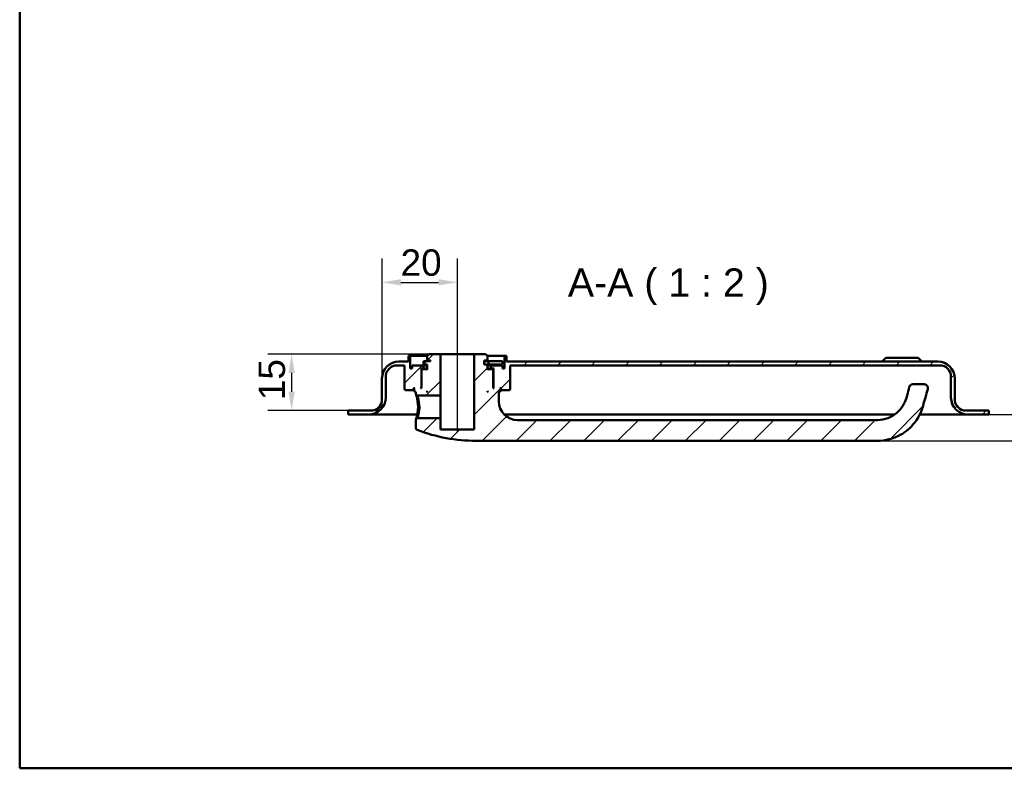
# Model space of a CAD drawing. Header units: millimetres. Extents: x 20 to 833, y 20 to 574.
# Tile 1 of 4: x 20 to 281, y 20 to 219. Entities that reach past the tile are written whole.
import ezdxf

# ---------------------------------------------------------------- set-up
doc = ezdxf.new("R2010")
doc.units = ezdxf.units.MM
doc.header["$LTSCALE"] = 2
for name, color, linetype, lineweight in [('Bemaßungen(DIN)', 7, 'Continuous', 25), ('Mittellinie(DIN)', 7, 'Continuous', 25), ('Sichtbare Kanten(DIN)', 7, 'Continuous', 50), ('Skizziergeometrie(DIN)', 7, 'Continuous', 50), ('Symbole(DIN)', 7, 'Continuous', 25)]:
    doc.layers.add(name, color=color, linetype=linetype, lineweight=lineweight)
doc.layers.add('Schraffur', color=179, linetype='Continuous', lineweight=9, true_color=0x1e1e47)
doc.styles.add('Aktuell-DINGroßer Text', font='arial.ttf')
doc.styles.add('STANDARD-DIN~0', font='arial.ttf')
doc.dimstyles.new('CAD-LAN', dxfattribs={"dimscale": 2, "dimtxt": 3.5, "dimasz": 2.5, "dimexe": 3.175, "dimexo": 0, "dimgap": 0.8, "dimtad": 1, "dimrnd": 1e-08, "dimtxsty": 'STANDARD-DIN~0', "dimcen": 0.09, "dimdle": 10, "dimclrd": 250, "dimclre": 250, "dimclrt": 250, "dimadec": 0, "dimazin": 2, "dimtfac": 1, "dimtmove": 0, "dimatfit": 3, "dimfxl": 1, "dimtolj": 1, "dimtzin": 0, "dimlwd": 25, "dimlwe": 25, "dimarcsym": 0})

# ---------------------------------------------------------------- blocks, each defined once
blk = doc.blocks.new('Ränder Standardrahmen')
at = {"layer": 'Skizziergeometrie(DIN)', "flags": 128}
blk.add_lwpolyline([(10, 10), (10, 287), (410, 287), (410, 10), (10, 10)], dxfattribs=at)
blk = doc.blocks.new('*D25')
at = {"layer": 'Bemaßungen(DIN)', "color": 250, "linetype": 'Continuous', "lineweight": 25, "true_color": 0x3f3f3f, "transparency": 16777216}
for p, q in [((116.15, 123.34), (116.15, 155.21)), ((136.15, 134.84), (136.15, 155.21)), ((121.15, 148.86), (131.15, 148.86))]:
    blk.add_line(p, q, dxfattribs=at)
at = {"layer": 'Bemaßungen(DIN)', "color": 250, "linetype": 'Continuous', "true_color": 0x3f3f3f, "transparency": 16777216}
for points in [[(121.15, 149.7), (121.15, 148.03), (116.15, 148.86)], [(131.15, 149.7), (131.15, 148.03), (136.15, 148.86)]]:
    blk.add_solid(points, dxfattribs=at)
at = {"layer": 'Defpoints', "color": 0, "linetype": 'Continuous', "transparency": 16777216}
for p in [(136.15, 148.86), (136.15, 134.84), (116.15, 123.34)]:
    blk.add_point(p, dxfattribs=at)
at = {"layer": 'Bemaßungen(DIN)', "color": 250, "linetype": 'Continuous', "lineweight": 25, "true_color": 0x3f3f3f, "transparency": 16777216, "insert": (121.09, 157.61), "char_height": 7, "attachment_point": 1, "style": 'STANDARD-DIN~0'}
blk.add_mtext('\\A1;20', dxfattribs=at)
blk = doc.blocks.new('*D26')
at = {"layer": 'Bemaßungen(DIN)', "color": 250, "linetype": 'Continuous', "lineweight": 25, "true_color": 0x3f3f3f, "transparency": 16777216}
for p, q in [((128.65, 129.84), (85.81, 129.84)), ((92.16, 124.84), (92.16, 119.84)), ((107.15, 114.84), (85.81, 114.84))]:
    blk.add_line(p, q, dxfattribs=at)
at = {"layer": 'Bemaßungen(DIN)', "color": 250, "linetype": 'Continuous', "true_color": 0x3f3f3f, "transparency": 16777216}
for points in [[(91.33, 124.84), (92.99, 124.84), (92.16, 129.84)], [(91.33, 119.84), (92.99, 119.84), (92.16, 114.84)]]:
    blk.add_solid(points, dxfattribs=at)
at = {"layer": 'Defpoints', "color": 0, "linetype": 'Continuous', "transparency": 16777216}
for p in [(128.65, 129.84), (92.16, 114.84), (107.15, 114.84)]:
    blk.add_point(p, dxfattribs=at)
at = {"layer": 'Bemaßungen(DIN)', "color": 250, "linetype": 'Continuous', "lineweight": 25, "true_color": 0x3f3f3f, "transparency": 16777216, "insert": (83.41, 117.63), "char_height": 7, "attachment_point": 1, "rotation": 90, "style": 'STANDARD-DIN~0'}
blk.add_mtext('\\A1;15', dxfattribs=at)
blk = doc.blocks.new('*D27')
at = {"layer": 'Bemaßungen(DIN)', "color": 250, "linetype": 'Continuous', "lineweight": 25, "true_color": 0x3f3f3f, "transparency": 16777216}
for p, q in [((301.77, 118.84), (301.77, 123.84)), ((277.15, 113.84), (308.12, 113.84)), ((301.77, 106.84), (301.77, 113.84)), ((247.65, 106.84), (308.12, 106.84)), ((301.77, 101.84), (301.77, 96.84))]:
    blk.add_line(p, q, dxfattribs=at)
at = {"layer": 'Bemaßungen(DIN)', "color": 250, "linetype": 'Continuous', "true_color": 0x3f3f3f, "transparency": 16777216}
for points in [[(300.94, 118.84), (302.61, 118.84), (301.77, 113.84)], [(300.94, 101.84), (302.61, 101.84), (301.77, 106.84)]]:
    blk.add_solid(points, dxfattribs=at)
at = {"layer": 'Defpoints', "color": 0, "linetype": 'Continuous', "transparency": 16777216}
for p in [(277.15, 113.84), (301.77, 113.84), (247.65, 106.84)]:
    blk.add_point(p, dxfattribs=at)
at = {"layer": 'Bemaßungen(DIN)', "color": 250, "linetype": 'Continuous', "lineweight": 25, "true_color": 0x3f3f3f, "transparency": 16777216, "insert": (293.17, 108.08), "char_height": 7, "attachment_point": 1, "rotation": 90, "style": 'STANDARD-DIN~0'}
blk.add_mtext('\\A1;7', dxfattribs=at)

msp = doc.modelspace()

# ---------------------------------------------------------------- hatches: boundary and pattern name
at = {"layer": 'Schraffur'}
h = msp.add_hatch(dxfattribs=at)
h.set_pattern_fill('ANSI31', color=256, scale=50.8, style=0)
h.set_pattern_definition([(45, (0, 0), (-4.49013, 4.49013), [])])
edge = h.paths.add_edge_path()
edge.add_spline(control_points=[(125.5188, 112.8434), (125.4572, 112.7833), (125.3954, 112.7234), (125.2714, 112.6032), (125.2092, 112.543), (125.1474, 112.4827)], knot_values=[-0.05180189, -0.05180189, -0.05180189, -0.05180189, -0.02598764, -0.02598764, 0, 0, 0, 0], degree=3, periodic=0)
edge.add_line((125.1474, 112.4827), (125.1474, 110.1853))
edge.add_spline(control_points=[(125.1474, 110.1853), (125.1494, 110.1493), (125.1534, 110.1133), (125.1689, 110.0429), (125.1805, 110.0085), (125.2266, 109.9081), (125.2685, 109.8564), (125.3577, 109.7746), (125.4126, 109.7405), (125.4722, 109.7186)], knot_values=[-0.05303038, -0.05303038, -0.05303038, -0.05303038, -0.04467462, -0.04467462, -0.03631872, -0.03631872, -0.01903613, -0.01903613, -0.00000084, -0.00000084, -0.00000084, -0.00000084], degree=3, periodic=0)
edge.add_ellipse((141.1474, 151.01), major_axis=(-15.6753, -41.2914), ratio=1, start_angle=0, end_angle=20.788058)
edge.add_line((141.1474, 106.8434), (247.6474, 106.8434))
edge.add_spline(control_points=[(247.6474, 106.8434), (248.7007, 106.8434), (249.7544, 106.9789), (251.794, 107.5042), (252.7814, 107.8943), (255.1554, 109.2093), (256.4355, 110.3111), (259.0079, 113.5661), (259.5261, 115.4012), (260.1537, 117.6163), (260.5791, 119.0919), (261.0023, 120.5677)], knot_values=[-1.03462264, -1.03462264, -1.03462264, -1.03462264, -0.93825363, -0.93825363, -0.84192386, -0.84192386, -0.6899476, -0.6899476, -0.46059363, -0.46059363, 0, 0, 0, 0], degree=3, periodic=0)
edge.add_ellipse((260.041, 120.8434), major_axis=(0.9613, -0.2756), ratio=1, start_angle=0, end_angle=106)
edge.add_line((260.041, 121.8434), (257.0406, 121.8434))
edge.add_ellipse((257.0406, 120.8434), major_axis=(0, 1), ratio=1, start_angle=0, end_angle=76.784814)
edge.add_spline(control_points=[(256.0671, 121.072), (255.7065, 119.5364), (255.4272, 118.2709), (254.5103, 116.2485), (253.959, 115.3789), (252.2938, 113.8086), (251.4044, 113.2451), (249.539, 112.5285), (248.5922, 112.3434), (247.6474, 112.3434)], knot_values=[-1.47439434, -1.47439434, -1.47439434, -1.47439434, -0.97122894, -0.97122894, -0.59896656, -0.59896656, -0.28342981, -0.28342981, 0, 0, 0, 0], degree=3, periodic=0)
edge.add_line((247.6474, 112.3434), (152.1474, 112.3434))
edge.add_ellipse((152.1474, 117.3434), major_axis=(0, -5), ratio=1, start_angle=270, end_angle=360, ccw=False)
edge.add_line((147.1474, 117.3434), (147.1474, 119.8434))
edge.add_line((147.1474, 119.8434), (147.4474, 119.8434))
edge.add_line((147.4474, 119.8434), (147.6474, 120.0434))
edge.add_line((147.6474, 120.0434), (147.6474, 120.6434))
edge.add_line((147.6474, 120.6434), (147.4474, 120.8434))
edge.add_line((147.4474, 120.8434), (147.7474, 120.8434))
edge.add_line((147.7474, 120.8434), (147.7474, 120.3434))
edge.add_line((147.7474, 120.3434), (147.8474, 120.2434))
edge.add_line((147.8474, 120.2434), (149.9474, 120.2434))
edge.add_line((149.9474, 120.2434), (150.1474, 120.4434))
edge.add_line((150.1474, 120.4434), (150.1474, 126.8434))
edge.add_line((150.1474, 126.8434), (264.1474, 126.8434))
edge.add_ellipse((264.1474, 123.8434), major_axis=(0, 3), ratio=1, start_angle=270, end_angle=360, ccw=False)
edge.add_line((267.1474, 123.8434), (267.1474, 118.3434))
edge.add_ellipse((271.6474, 118.3434), major_axis=(-4.5, 0), ratio=1, start_angle=0, end_angle=90)
edge.add_line((271.6474, 113.8434), (277.1474, 113.8434))
edge.add_line((277.1474, 113.8434), (277.1474, 114.8434))
edge.add_line((277.1474, 114.8434), (271.1474, 114.8434))
edge.add_ellipse((271.1474, 117.8434), major_axis=(0, -3), ratio=1, start_angle=270, end_angle=360, ccw=False)
edge.add_line((268.1474, 117.8434), (268.1474, 123.3434))
edge.add_ellipse((263.6474, 123.3434), major_axis=(4.5, 0), ratio=1, start_angle=0, end_angle=90)
edge.add_line((263.6474, 127.8434), (149.1474, 127.8434))
edge.add_line((149.1474, 127.8434), (149.1474, 129.3434))
edge.add_line((149.1474, 129.3434), (148.6474, 129.3434))
edge.add_line((148.6474, 129.3434), (148.6474, 126.0434))
edge.add_line((148.6474, 126.0434), (148.1474, 126.0434))
edge.add_line((148.1474, 126.0434), (148.1474, 126.8434))
edge.add_line((148.1474, 126.8434), (145.1474, 126.8434))
edge.add_line((145.1474, 126.8434), (145.1474, 126.0434))
edge.add_line((145.1474, 126.0434), (145.8974, 126.0434))
edge.add_line((145.8974, 126.0434), (145.6974, 125.8434))
edge.add_line((145.6974, 125.8434), (145.6974, 121.0434))
edge.add_line((145.6974, 121.0434), (145.8974, 120.8434))
edge.add_line((145.8974, 120.8434), (145.6474, 120.8434))
edge.add_line((145.6474, 120.8434), (145.6474, 125.6434))
edge.add_line((145.6474, 125.6434), (145.4474, 125.8434))
edge.add_line((145.4474, 125.8434), (144.3474, 125.8434))
edge.add_line((144.3474, 125.8434), (144.1474, 125.6434))
edge.add_line((144.1474, 125.6434), (144.1474, 127.0434))
edge.add_line((144.1474, 127.0434), (143.2474, 127.0434))
edge.add_line((143.2474, 127.0434), (143.2474, 128.1434))
edge.add_line((143.2474, 128.1434), (144.1474, 128.1434))
edge.add_line((144.1474, 128.1434), (144.1474, 129.3434))
edge.add_line((144.1474, 129.3434), (143.6474, 129.8434))
edge.add_line((143.6474, 129.8434), (140.6474, 129.8434))
edge.add_line((140.6474, 129.8434), (140.6474, 109.8434))
edge.add_line((140.6474, 109.8434), (131.6474, 109.8434))
edge.add_line((131.6474, 109.8434), (131.6474, 112.8434))
edge.add_line((131.6474, 112.8434), (125.5188, 112.8434))
h.paths.add_polyline_path([(144.3474, 119.8434), (144.1474, 119.8434), (144.1474, 120.0434)], flags=0)
edge = h.paths.add_edge_path()
edge.add_spline(control_points=[(125.1474, 119.2042), (125.2104, 119.1439), (125.2726, 119.0836), (125.3966, 118.9634), (125.4584, 118.9035), (125.5199, 118.8434)], knot_values=[-0.05197345, -0.05197345, -0.05197345, -0.05197345, -0.02598672, -0.02598672, -0.00016559, -0.00016559, -0.00016559, -0.00016559], degree=3, periodic=0)
edge.add_line((125.5199, 118.8434), (131.6474, 118.8434))
edge.add_line((131.6474, 118.8434), (131.6474, 129.8434))
edge.add_line((131.6474, 129.8434), (128.6474, 129.8434))
edge.add_line((128.6474, 129.8434), (128.1474, 129.3434))
edge.add_line((128.1474, 129.3434), (128.1474, 128.1434))
edge.add_line((128.1474, 128.1434), (129.0474, 128.1434))
edge.add_line((129.0474, 128.1434), (129.0474, 127.9434))
edge.add_line((129.0474, 127.9434), (127.1308, 127.9434))
edge.add_line((127.1308, 127.9434), (127.1308, 127.0434))
edge.add_line((127.1308, 127.0434), (128.1474, 127.0434))
edge.add_line((128.1474, 127.0434), (128.1474, 125.6434))
edge.add_line((128.1474, 125.6434), (127.9474, 125.8434))
edge.add_line((127.9474, 125.8434), (126.8474, 125.8434))
edge.add_line((126.8474, 125.8434), (126.6474, 125.6434))
edge.add_line((126.6474, 125.6434), (126.6474, 120.8434))
edge.add_line((126.6474, 120.8434), (126.3974, 120.8434))
edge.add_line((126.3974, 120.8434), (126.5974, 121.0434))
edge.add_line((126.5974, 121.0434), (126.5974, 125.8434))
edge.add_line((126.5974, 125.8434), (126.3974, 126.0434))
edge.add_line((126.3974, 126.0434), (127.1474, 126.0434))
edge.add_line((127.1474, 126.0434), (127.1474, 126.8434))
edge.add_line((127.1474, 126.8434), (124.1474, 126.8434))
edge.add_line((124.1474, 126.8434), (124.1474, 126.0434))
edge.add_line((124.1474, 126.0434), (123.6474, 126.0434))
edge.add_line((123.6474, 126.0434), (123.6474, 129.3434))
edge.add_line((123.6474, 129.3434), (123.1474, 129.3434))
edge.add_line((123.1474, 129.3434), (123.1474, 127.8434))
edge.add_line((123.1474, 127.8434), (120.6474, 127.8434))
edge.add_ellipse((120.6474, 123.3434), major_axis=(0, 4.5), ratio=1, start_angle=0, end_angle=90)
edge.add_line((116.1474, 123.3434), (116.1474, 117.8434))
edge.add_ellipse((113.1474, 117.8434), major_axis=(3, 0), ratio=1, start_angle=270, end_angle=360, ccw=False)
edge.add_line((113.1474, 114.8434), (107.1474, 114.8434))
edge.add_line((107.1474, 114.8434), (107.1474, 113.8434))
edge.add_line((107.1474, 113.8434), (112.6474, 113.8434))
edge.add_ellipse((112.6474, 118.3434), major_axis=(0, -4.5), ratio=1, start_angle=0, end_angle=90)
edge.add_line((117.1474, 118.3434), (117.1474, 123.8434))
edge.add_ellipse((120.1474, 123.8434), major_axis=(-3, 0), ratio=1, start_angle=270, end_angle=360, ccw=False)
edge.add_line((120.1474, 126.8434), (122.1474, 126.8434))
edge.add_line((122.1474, 126.8434), (122.1474, 120.4434))
edge.add_line((122.1474, 120.4434), (122.3474, 120.2434))
edge.add_line((122.3474, 120.2434), (124.4474, 120.2434))
edge.add_line((124.4474, 120.2434), (124.5474, 120.3434))
edge.add_line((124.5474, 120.3434), (124.5474, 120.8434))
edge.add_line((124.5474, 120.8434), (124.8474, 120.8434))
edge.add_line((124.8474, 120.8434), (124.6474, 120.6434))
edge.add_line((124.6474, 120.6434), (124.6474, 120.0434))
edge.add_line((124.6474, 120.0434), (124.8474, 119.8434))
edge.add_line((124.8474, 119.8434), (125.1474, 119.8434))
edge.add_line((125.1474, 119.8434), (125.1474, 119.2042))
h.paths.add_polyline_path([(128.1474, 119.8434), (127.9474, 119.8434), (128.1474, 120.0434)], flags=0)

# ---------------------------------------------------------------- linework, layer by layer
at = {"layer": 'Mittellinie(DIN)', "linetype": 'Continuous'}
msp.add_line((136.1474, 109.3434), (136.1474, 134.8434), dxfattribs=at)
at = {"layer": 'Sichtbare Kanten(DIN)'}
for p, q in [((123.6474, 129.3434), (123.1474, 129.3434)), ((123.1474, 129.3434), (123.1474, 127.8434)), ((123.6474, 126.0434), (123.6474, 129.3434)), ((123.6474, 129.3434), (128.1474, 129.3434)), ((128.6474, 129.8434), (128.1474, 129.3434)), ((128.1474, 129.3434), (128.1474, 128.1434)), ((128.1474, 128.1434), (129.0474, 128.1434)), ((131.6474, 129.8434), (128.6474, 129.8434)), ((129.0474, 128.1434), (129.0474, 127.9434)), ((131.6474, 118.8434), (131.6474, 129.8434)), ((140.6474, 129.8434), (131.6474, 129.8434)), ((143.6474, 129.8434), (140.6474, 129.8434)), ((140.6474, 129.8434), (140.6474, 109.8434)), ((143.2474, 127.0434), (143.2474, 128.1434)), ((143.2474, 128.1434), (144.1474, 128.1434)), ((144.1474, 129.3434), (143.6474, 129.8434)), ((144.1474, 128.1434), (144.1474, 129.3434)), ((144.1474, 129.3434), (148.6474, 129.3434)), ((149.1474, 129.3434), (148.6474, 129.3434)), ((148.6474, 129.3434), (148.6474, 126.0434)), ((149.1474, 127.8434), (149.1474, 129.3434)), ((249.8974, 128.8434), (248.8974, 127.8434)), ((249.8974, 128.8434), (258.3974, 128.8434)), ((258.3974, 128.8434), (259.3974, 127.8434)), ((120.1474, 126.8434), (122.1474, 126.8434)), ((123.1474, 127.8434), (120.6474, 127.8434)), ((122.1474, 126.8434), (122.1474, 120.4434)), ((124.1474, 126.0434), (123.6474, 126.0434)), ((127.1474, 126.8434), (124.1474, 126.8434)), ((124.1474, 126.8434), (124.1474, 126.0434)), ((126.5974, 125.8434), (126.3974, 126.0434)), ((126.3974, 126.0434), (127.1474, 126.0434)), ((126.5974, 121.0434), (126.5974, 125.8434)), ((126.5974, 125.8434), (126.8474, 125.8434)), ((126.8474, 125.8434), (126.6474, 125.6434)), ((126.6474, 125.6434), (126.6474, 120.8434)), ((127.9474, 125.8434), (126.8474, 125.8434)), ((129.0474, 127.9434), (127.1308, 127.9434)), ((127.1308, 127.9434), (127.1308, 127.0434)), ((127.1308, 127.0434), (128.1474, 127.0434)), ((127.1474, 126.0434), (127.1474, 126.8434)), ((127.1474, 126.8434), (128.1474, 126.8434)), ((128.1474, 126.0434), (127.1474, 126.0434)), ((128.1474, 125.6434), (127.9474, 125.8434)), ((128.1474, 125.8434), (127.9474, 125.8434)), ((128.1474, 127.0434), (128.1474, 125.6434)), ((144.4055, 127.9434), (143.2474, 127.9434)), ((144.1474, 127.0434), (143.2474, 127.0434)), ((144.1474, 125.6434), (144.1474, 127.0434)), ((144.1474, 127.0434), (144.4055, 127.0434)), ((144.1474, 126.8434), (145.1474, 126.8434)), ((145.1474, 126.0434), (144.1474, 126.0434)), ((144.3474, 125.8434), (144.1474, 125.6434)), ((144.3474, 125.8434), (144.1474, 125.8434)), ((145.4474, 125.8434), (144.3474, 125.8434)), ((148.1055, 127.9434), (144.4055, 127.9434)), ((144.4055, 127.9434), (144.4055, 127.0434)), ((144.4055, 127.0434), (148.1055, 127.0434)), ((148.1474, 126.8434), (145.1474, 126.8434)), ((145.1474, 126.8434), (145.1474, 126.0434)), ((145.1474, 126.0434), (145.8974, 126.0434)), ((145.6474, 125.6434), (145.4474, 125.8434)), ((145.4474, 125.8434), (145.6974, 125.8434)), ((145.6474, 120.8434), (145.6474, 125.6434)), ((145.8974, 126.0434), (145.6974, 125.8434)), ((145.6974, 125.8434), (145.6974, 121.0434)), ((148.1055, 127.9434), (148.1055, 127.0434)), ((148.1474, 126.0434), (148.1474, 126.8434)), ((148.6474, 126.0434), (148.1474, 126.0434)), ((263.6474, 127.8434), (149.1474, 127.8434)), ((150.1474, 120.4434), (150.1474, 126.8434)), ((150.1474, 126.8434), (264.1474, 126.8434)), ((116.1474, 123.3434), (116.1474, 117.8434)), ((117.1474, 118.3434), (117.1474, 123.8434)), ((267.1474, 123.8434), (267.1474, 118.3434)), ((268.1474, 117.8434), (268.1474, 123.3434)), ((122.1474, 120.4434), (122.3474, 120.2434)), ((122.3474, 120.2434), (124.4474, 120.2434)), ((124.4474, 120.2434), (124.5474, 120.3434)), ((124.4474, 120.2434), (124.6474, 120.2434)), ((124.5474, 120.3434), (124.5474, 120.8434)), ((124.5474, 120.8434), (124.8474, 120.8434)), ((124.6474, 120.3434), (124.5474, 120.3434)), ((124.8474, 120.8434), (124.6474, 120.6434)), ((124.6474, 120.6434), (124.6474, 120.0434)), ((126.3974, 120.8434), (126.5974, 121.0434)), ((126.6474, 120.8434), (126.3974, 120.8434)), ((126.6474, 121.0434), (126.5974, 121.0434)), ((145.6974, 121.0434), (145.6474, 121.0434)), ((145.8974, 120.8434), (145.6474, 120.8434)), ((145.6974, 121.0434), (145.8974, 120.8434)), ((147.6474, 120.6434), (147.4474, 120.8434)), ((147.4474, 120.8434), (147.7474, 120.8434)), ((147.6474, 120.0434), (147.6474, 120.6434)), ((147.7474, 120.3434), (147.6474, 120.3434)), ((147.6474, 120.2434), (147.8474, 120.2434)), ((147.7474, 120.8434), (147.7474, 120.3434)), ((147.7474, 120.3434), (147.8474, 120.2434)), ((147.8474, 120.2434), (149.9474, 120.2434)), ((149.9474, 120.2434), (150.1474, 120.4434)), ((260.041, 121.8434), (257.0406, 121.8434)), ((124.6474, 120.0434), (124.8474, 119.8434)), ((124.8474, 119.8434), (125.1474, 119.8434)), ((125.1474, 119.8434), (125.1474, 119.2042)), ((125.1481, 119.2042), (125.5202, 118.8436)), ((125.5199, 118.8434), (131.6474, 118.8434)), ((127.9474, 119.8434), (128.1474, 120.0434)), ((128.1474, 119.8434), (127.9474, 119.8434)), ((128.1474, 120.0434), (128.1474, 119.8434)), ((131.6474, 118.8434), (131.6474, 112.8434)), ((144.1474, 119.8434), (144.1474, 120.0434)), ((144.1474, 120.0434), (144.3474, 119.8434)), ((144.3474, 119.8434), (144.1474, 119.8434)), ((147.1474, 117.3434), (147.1474, 119.8434)), ((147.1474, 119.8434), (147.4474, 119.8434)), ((147.4474, 119.8434), (147.6474, 120.0434)), ((113.1474, 114.8434), (107.1474, 114.8434)), ((107.1474, 114.8434), (107.1474, 113.8434)), ((107.1474, 113.8434), (112.6474, 113.8434)), ((112.6474, 113.8434), (124.1474, 113.8434)), ((124.1474, 113.8434), (125.5076, 113.8434)), ((125.519, 112.8432), (125.147, 112.4827)), ((125.1474, 112.4827), (125.1474, 110.1853)), ((131.6474, 112.8434), (125.5188, 112.8434)), ((131.6474, 109.8434), (131.6474, 112.8434)), ((148.5767, 113.8434), (252.2278, 113.8434)), ((258.8752, 113.8434), (260.1474, 113.8434)), ((260.1474, 113.8434), (271.6474, 113.8434)), ((277.1474, 114.8434), (271.1474, 114.8434)), ((271.6474, 113.8434), (277.1474, 113.8434)), ((277.1474, 113.8434), (277.1474, 114.8434)), ((140.6474, 109.8434), (131.6474, 109.8434)), ((247.6474, 112.3434), (152.1474, 112.3434)), ((141.1474, 106.8434), (247.6474, 106.8434))]:
    msp.add_line(p, q, dxfattribs=at)
for centre, radius, start, end in [((120.6474, 123.3434), 4.5, 90, 180), ((120.1474, 123.8434), 3, 90, 180), ((263.6474, 123.3434), 4.5, 0, 90), ((264.1474, 123.8434), 3, 0, 90), ((257.0406, 120.8434), 1, 90, 166.784814), ((260.041, 120.8434), 1, 344, 90), ((112.6474, 118.3434), 4.5, 270, 0), ((113.1474, 117.8434), 3, 270, 0), ((271.6474, 118.3434), 4.5, 180, 270), ((271.1474, 117.8434), 3, 180, 270), ((152.1474, 117.3434), 5, 180, 270), ((141.1474, 151.01), 44.1667, 249.211942, 270)]:
    msp.add_arc(centre, radius, start, end, dxfattribs=at)
for points, knots in [([(256.0671, 121.072), (255.7065, 119.5364), (255.4272, 118.2709), (254.5103, 116.2485), (253.959, 115.3789), (252.2938, 113.8086), (251.4044, 113.2451), (249.539, 112.5285), (248.5922, 112.3434), (247.6474, 112.3434)], [-1.47439434, -1.47439434, -1.47439434, -1.47439434, -0.97122894, -0.97122894, -0.59896656, -0.59896656, -0.28342981, -0.28342981, 0, 0, 0, 0]), ([(247.6474, 106.8434), (248.7007, 106.8434), (249.7544, 106.9789), (251.794, 107.5042), (252.7814, 107.8943), (255.1554, 109.2093), (256.4355, 110.3111), (259.0079, 113.5661), (259.5261, 115.4012), (260.1537, 117.6163), (260.5791, 119.0919), (261.0023, 120.5677)], [-1.03462264, -1.03462264, -1.03462264, -1.03462264, -0.93825363, -0.93825363, -0.84192386, -0.84192386, -0.6899476, -0.6899476, -0.46059363, -0.46059363, 0, 0, 0, 0]), ([(125.1482, 119.2042), (125.1485, 119.2038), (125.1716, 119.1327), (125.2642, 118.8369), (125.5047, 117.9714), (125.7111, 116.8527), (125.7127, 115.8436), (125.7127, 115.8435), (125.7127, 115.8435), (125.7127, 115.8434)], [-0.528553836, -0.528553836, -0.528553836, -0.528553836, -0.453229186, -0.33992189, -0.302152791, 0, 0, 0, 0.00002882, 0.00002882, 0.00002882, 0.00002882]), ([(126.0654, 115.8434), (126.0654, 115.8434), (126.0654, 115.8435), (126.0654, 115.8436), (126.0639, 116.7442), (125.8866, 117.631), (125.7292, 118.1875), (125.7095, 118.257), (125.6901, 118.3218), (125.6719, 118.3813), (125.6171, 118.56), (125.5724, 118.6913), (125.5464, 118.767), (125.5291, 118.8175), (125.5202, 118.8434), (125.5199, 118.8434)], [2.115040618, 2.115040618, 2.115040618, 2.115040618, 2.115069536, 2.115069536, 2.115069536, 2.417222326, 2.417222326, 2.417222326, 2.454991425, 2.454991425, 2.454991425, 2.568298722, 2.568298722, 2.568298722, 2.643871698, 2.643871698, 2.643871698, 2.643871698]), ([(125.7127, 115.8434), (125.7134, 115.3389), (125.624, 114.3226), (125.3537, 113.1309), (125.1751, 112.5686), (125.1472, 112.483), (125.147, 112.4827)], [-2.115040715, -2.115040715, -2.115040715, -2.115040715, -1.96399314, -1.812916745, -1.661840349, -1.586500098, -1.586500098, -1.586500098, -1.586500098]), ([(125.5188, 112.8434), (125.5191, 112.8434), (125.528, 112.869), (125.5455, 112.9193), (125.5804, 113.0201), (125.6495, 113.2207), (125.7275, 113.4987), (125.8056, 113.7767), (125.8927, 114.1312), (125.9578, 114.5352), (126.0229, 114.9391), (126.0661, 115.3931), (126.0654, 115.8434)], [3.701562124, 3.701562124, 3.701562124, 3.701562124, 3.776909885, 3.776909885, 3.776909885, 3.927986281, 3.927986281, 3.927986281, 4.079062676, 4.079062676, 4.079062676, 4.230110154, 4.230110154, 4.230110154, 4.230110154]), ([(125.1494, 110.1853), (125.1494, 110.1493), (125.1534, 110.1133), (125.1689, 110.0429), (125.1805, 110.0085), (125.2266, 109.9081), (125.2685, 109.8564), (125.3577, 109.7746), (125.4126, 109.7405), (125.4719, 109.7178)], [-0.0530303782, -0.0530303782, -0.0530303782, -0.0530303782, -0.0446746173, -0.0446746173, -0.0363187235, -0.0363187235, -0.0190361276, -0.0190361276, -0.0000008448, -0.0000008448, -0.0000008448, -0.0000008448])]:
    msp.add_open_spline(points, degree=3, knots=knots, dxfattribs=at)

# ---------------------------------------------------------------- block references
at = {"xscale": 2, "yscale": 2, "zscale": 2}
msp.add_blockref('Ränder Standardrahmen', (0, 0), dxfattribs=at)

# ---------------------------------------------------------------- texts
at = {"layer": 'Symbole(DIN)', "color": 7, "insert": (165.4752, 142.8434), "char_height": 7.4676, "attachment_point": 7, "style": 'Aktuell-DINGroßer Text'}
msp.add_mtext('A-A ( 1 : 2 )', dxfattribs=at)

# ---------------------------------------------------------------- dimensions: what is measured, and where the dimension line sits
at = {"layer": 'Bemaßungen(DIN)', "color": 250, "linetype": 'Continuous', "lineweight": 25, "true_color": 0x3f3f3f}
for base, p1, p2, angle, override, picture, middle in [((136.1474, 148.863), (116.1474, 123.3434), (136.1474, 134.8434), 180, {"dimgap": 0.8, "dimdec": 2, "dimtol": 0, "dimlim": 0, "dimtp": 0, "dimtm": 0, "dimtdec": 2, "dimtofl": 0, "dimatfit": 1}, '*D25', (126.1474, 148.863)), ((92.1591, 114.8434), (128.6474, 129.8434), (107.1474, 114.8434), 90, {"dimgap": 0.8, "dimdec": 2, "dimtol": 0, "dimlim": 0, "dimtp": 0, "dimtm": 0, "dimtdec": 2, "dimtofl": 0, "dimatfit": 1}, '*D26', (92.1591, 122.3434)), ((301.7721, 113.8434), (247.6474, 106.8434), (277.1474, 113.8434), 90, {"dimgap": 0.8, "dimdec": 2, "dimtol": 0, "dimlim": 0, "dimtp": 0, "dimtm": 0, "dimtdec": 2, "dimtofl": 1, "dimatfit": 1}, '*D27', (301.7721, 110.3434))]:
    dim = msp.add_linear_dim(base=base, p1=p1, p2=p2, angle=angle, dimstyle='CAD-LAN', override=override, dxfattribs=at)
    dim.commit()
    dim.dimension.update_dxf_attribs({"geometry": picture, "text_midpoint": middle, "dimtype": 160})

doc.saveas('drawing.dxf')
